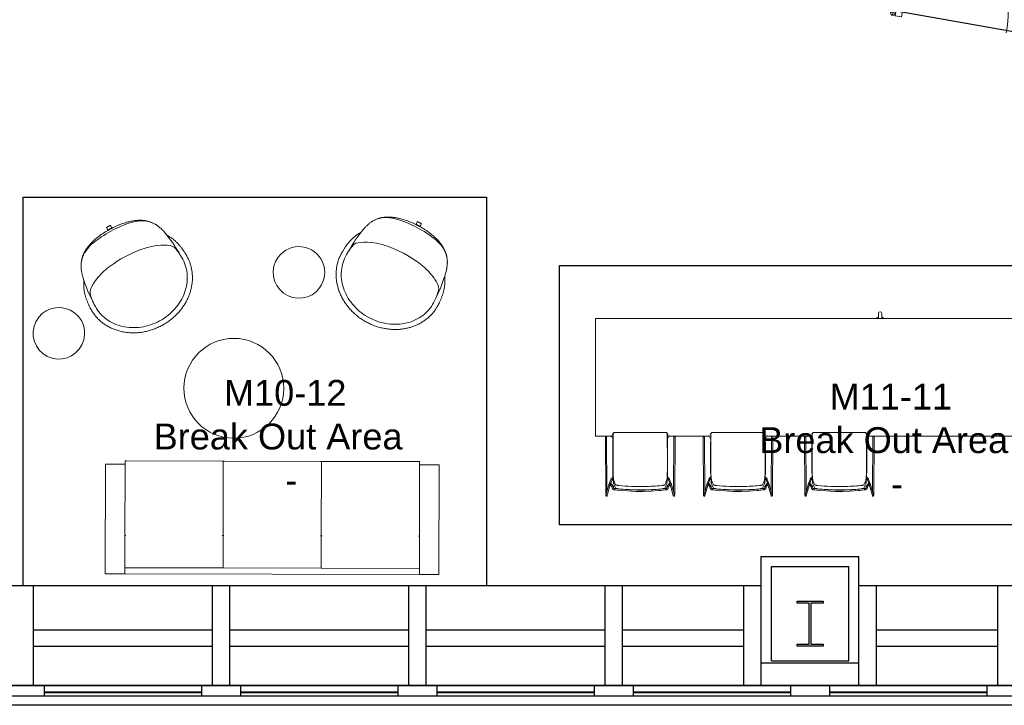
# Model space of a CAD drawing. Header units: inches. Extents: x -1 to 4727, y -3 to 1727.
# Tile 102 of 163: x 3380 to 3681, y -3 to 206. Entities that reach past the tile are written whole.
import ezdxf

# ---------------------------------------------------------------- set-up
doc = ezdxf.new("R2010")
doc.units = ezdxf.units.IN
doc.header["$LTSCALE"] = 42
doc.header["$MEASUREMENT"] = 0
doc.layers.get('0').update_dxf_attribs({"linetype": 'CONTINUOUS'})
for name, color, linetype in [('A-GLAZ', 8, 'CONTINUOUS'), ('A-WALL', 7, 'CONTINUOUS'), ('I-FURN', 8, 'CONTINUOUS'), ('I-FURN-CHAR', 9, 'CONTINUOUS'), ('Room Names & IDs', 7, 'CONTINUOUS'), ('S-COLS', 7, 'CONTINUOUS'), ('triGrossAreaLayer', 7, 'CONTINUOUS'), ('triLabelLayer', 7, 'CONTINUOUS'), ('triMeasuredGrossAreaLayer', 7, 'CONTINUOUS'), ('triSpaceLayer', 7, 'CONTINUOUS')]:
    doc.layers.add(name, color=color, linetype=linetype)
doc.styles.add('PDF Helvetica', font='Helvetica.ttf')
doc.styles.get("Standard").update_dxf_attribs({"font": 'romans.shx'})

# ---------------------------------------------------------------- blocks, each defined once
blk = doc.blocks.new('Door CW - Single - Offset Pivot Hinge - Single Swing - w Rails - Default - Interior CISCO-V10-FURNITURE PLAN - FLOOR 09 - EAST')
at = {"lineweight": 9}
for p, q in [((14.38, -35.92), (14.38, 0)), ((14.38, 0), (16.38, 0)), ((16.38, -35.92), (16.38, 0)), ((17.19, -1.5), (17.19, 0)), ((16.44, -0.75), (17.94, -0.75)), ((14.38, -35.92), (16.38, -35.92))]:
    blk.add_line(p, q, dxfattribs=at)
for centre, radius in [((17.19, -0.75), 0.75), ((13.38, -32.42), 0.625), ((18.88, -32.42), 0.625)]:
    blk.add_circle(centre, radius, dxfattribs=at)
blk.add_arc((17.19, -0.75), 35.19, 180, 268.2697, dxfattribs=at)
blk = doc.blocks.new('Sofa 3 Seat 6 Inch Arm - Stylex - NYC Wrapover - Gensler Design - Default-2903937-FURNITURE PLAN - FLOOR 09 - EAST')
at = {"lineweight": 9}
for p, q in [((15, 0), (15.36, 0)), ((-45, -1), (-51, -1)), ((-51, -1), (-51, -34.5)), ((-45, 0), (-45, -1)), ((-45, 0), (-44.64, 0)), ((-45, -24.12), (-45, -1)), ((-44.64, 0), (-15.36, 0)), ((-15.36, 0), (-15, 0)), ((-15, 0), (-15, -22.75)), ((-15, 0), (-14.64, 0)), ((-15, -22.75), (-15, 0)), ((-14.64, 0), (14.64, 0)), ((14.64, 0), (15, 0)), ((15, -22.75), (15, 0)), ((15, 0), (15, -22.75)), ((15.36, 0), (44.64, 0)), ((44.64, 0), (45, 0)), ((45, -1), (45, 0)), ((51, -1), (45, -1)), ((45, -1), (45, -24.12)), ((51, -34.5), (51, -1)), ((-44.74, -22.75), (-45, -22.75)), ((-15, -22.75), (-15.26, -22.75)), ((-15, -25.12), (-15, -22.75)), ((-14.74, -22.75), (-15, -22.75)), ((-15, -22.75), (-15, -25.12)), ((15, -22.75), (14.74, -22.75)), ((15, -22.75), (15, -25.12)), ((15, -25.12), (15, -22.75)), ((15.26, -22.75), (15, -22.75)), ((45, -22.75), (44.74, -22.75)), ((-45, -25.12), (-45, -24.09)), ((-45, -25.59), (-45, -25.12)), ((-45, -32.38), (-45, -25.59)), ((-15, -25.59), (-15, -25.12)), ((-15, -25.12), (-15, -25.59)), ((-15, -32.38), (-15, -25.59)), ((-15, -25.59), (-15, -32.38)), ((15, -25.12), (15, -25.59)), ((15, -25.59), (15, -25.12)), ((15, -25.59), (15, -32.38)), ((15, -32.38), (15, -25.59)), ((45, -24.09), (45, -25.12)), ((45, -25.12), (45, -25.59)), ((45, -25.59), (45, -32.38)), ((-45, -32.63), (-45, -32.38)), ((-45, -34.5), (-45, -32.62)), ((-45, -34.5), (-45, -32.62)), ((-45, -32.63), (-15, -32.63)), ((-15, -32.63), (-15, -32.38)), ((-15, -32.38), (-15, -32.63)), ((-15, -32.63), (15, -32.63)), ((15, -32.63), (15, -32.38)), ((15, -32.38), (15, -32.63)), ((15, -32.63), (45, -32.63)), ((45, -32.38), (45, -32.63)), ((45, -32.62), (45, -34.5)), ((45, -32.62), (45, -34.5)), ((-51, -34.5), (-45, -34.5)), ((45, -34.5), (-45, -34.5)), ((45, -34.5), (51, -34.5))]:
    blk.add_line(p, q, dxfattribs=at)
blk = doc.blocks.new('FURN_Westelm_PedestalCoffeeTable - FURN_Westelm_PedestalCoffeeTable-1472469-FURNITURE PLAN - FLOOR 09 - EAST')
at = {"lineweight": 9}
for start, end in [(360, 180), (180, 360)]:
    blk.add_arc((0, 0), 15.25, start, end, dxfattribs=at)
blk = doc.blocks.new('Bernhardt_Design-Chair-Lounge-Mitt - 5720-2144713-FURNITURE PLAN - FLOOR 09 - EAST')
at = {"lineweight": 9}
for p, q in [((-0.69, -17.66), (-0.69, -16.65)), ((0.69, -16.8), (-0.69, -16.8)), ((0.69, -17.66), (-0.69, -17.66)), ((0.69, -16.65), (0.69, -17.66))]:
    blk.add_line(p, q, dxfattribs=at)
blk.add_arc((0, 10.14), 26.8, 268.53, 271.47, dxfattribs=at)
for points, knots in [([(-16.75, 2), (-16.75, 2.36), (-16.72, 3.07), (-16.59, 4.13), (-16.37, 5.18), (-16.07, 6.22), (-15.68, 7.22), (-15.29, 8.04), (-14.93, 8.69), (-14.56, 9.31), (-14.03, 10.07), (-13.45, 10.8), (-12.95, 11.36), (-12.43, 11.9), (-11.73, 12.55), (-10.84, 13.26), (-10.04, 13.82), (-9.38, 14.23), (-8.7, 14.61), (-7.82, 15.06), (-6.89, 15.45), (-6.09, 15.74), (-5.44, 15.95), (-4.78, 16.14), (-4.11, 16.3), (-3.44, 16.44), (-2.76, 16.55), (-2.07, 16.64), (-1.38, 16.7), (-0.69, 16.74), (0, 16.75), (0.69, 16.74), (1.38, 16.7), (2.07, 16.64), (2.76, 16.55), (3.44, 16.44), (4.11, 16.3), (4.78, 16.14), (5.44, 15.95), (6.09, 15.74), (6.73, 15.51), (7.36, 15.26), (7.97, 14.98), (8.58, 14.67), (9.16, 14.35), (9.73, 14.01), (10.29, 13.64), (10.83, 13.26), (11.35, 12.86), (11.85, 12.43), (12.33, 11.99), (12.79, 11.53), (13.22, 11.06), (13.63, 10.57), (14.03, 10.07), (14.39, 9.55), (14.74, 9.02), (15.05, 8.48), (15.34, 7.93), (15.61, 7.36), (15.85, 6.79), (16.06, 6.21), (16.3, 5.43), (16.54, 4.43), (16.71, 3.23), (16.75, 2.41), (16.75, 2)], [-1, -1, -1, -1, -0.976974, -0.953947, -0.930921, -0.907895, -0.884868, -0.861842, -0.850329, -0.838816, -0.815789, -0.792763, -0.78125, -0.769737, -0.746711, -0.723684, -0.700658, -0.689145, -0.677632, -0.654605, -0.631579, -0.618421, -0.605263, -0.592105, -0.578947, -0.565789, -0.552632, -0.539474, -0.526316, -0.513158, -0.5, -0.486842, -0.473684, -0.460526, -0.447368, -0.434211, -0.421053, -0.407895, -0.394737, -0.381579, -0.368421, -0.355263, -0.342105, -0.328947, -0.315789, -0.302632, -0.289474, -0.276316, -0.263158, -0.25, -0.236842, -0.223684, -0.210526, -0.197368, -0.184211, -0.171053, -0.157895, -0.144737, -0.131579, -0.118421, -0.105263, -0.092105, -0.078947, -0.052632, -0.026316, 0, 0, 0, 0]), ([(-14.42, -6.78), (-14.63, -6.47), (-14.91, -6.01), (-15.24, -5.38), (-15.47, -4.91), (-15.67, -4.44), (-15.84, -3.96), (-16, -3.48), (-16.14, -3.01), (-16.26, -2.54), (-16.37, -2.07), (-16.45, -1.61), (-16.53, -1.16), (-16.59, -0.72), (-16.64, -0.29), (-16.68, 0.13), (-16.71, 0.54), (-16.73, 0.93), (-16.75, 1.42), (-16.75, 1.78), (-16.75, 2)], [-1, -1, -1, -1, -0.9, -0.85, -0.8, -0.75, -0.7, -0.65, -0.6, -0.55, -0.5, -0.45, -0.4, -0.35, -0.3, -0.25, -0.2, -0.15, -0.1, 0, 0, 0, 0]), ([(-15.18, 2), (-15.17, 0), (-14.73, -2.77), (-13.82, -3.76), (-7.6, -7.1), (0, -7.1)], [0, 0, 0, 0, 0.1710407, 0.4825883, 0.9272258, 0.9272258, 0.9272258, 0.9272258]), ([(15.18, 2), (15.17, 0), (14.73, -2.77), (13.82, -3.76), (7.6, -7.1), (0, -7.1)], [0, 0, 0, 0, 0.1710407, 0.4825883, 0.9272258, 0.9272258, 0.9272258, 0.9272258]), ([(16.75, 2), (16.75, 1.78), (16.75, 1.42), (16.73, 0.93), (16.71, 0.54), (16.68, 0.13), (16.64, -0.29), (16.59, -0.72), (16.53, -1.16), (16.45, -1.61), (16.37, -2.07), (16.26, -2.54), (16.14, -3.01), (16, -3.48), (15.84, -3.96), (15.67, -4.44), (15.47, -4.91), (15.24, -5.38), (14.91, -6.01), (14.63, -6.47), (14.42, -6.78)], [-1, -1, -1, -1, -0.9, -0.85, -0.8, -0.75, -0.7, -0.65, -0.6, -0.55, -0.5, -0.45, -0.4, -0.35, -0.3, -0.25, -0.2, -0.15, -0.1, 0, 0, 0, 0]), ([(0, -16.66), (-0.74, -16.66), (-1.78, -16.63), (-3.02, -16.52), (-3.89, -16.41), (-4.7, -16.27), (-5.46, -16.12), (-6.16, -15.95), (-6.82, -15.76), (-7.42, -15.55), (-8.18, -15.27), (-9.03, -14.89), (-9.92, -14.42), (-10.67, -13.92), (-11.31, -13.38), (-11.88, -12.81), (-12.31, -12.27), (-12.64, -11.8), (-12.85, -11.49), (-13, -11.22), (-13.12, -11.01), (-13.24, -10.79), (-13.35, -10.56), (-13.46, -10.32), (-13.6, -9.99), (-13.73, -9.63), (-13.86, -9.25), (-13.98, -8.84), (-14.13, -8.3), (-14.29, -7.58), (-14.38, -7.05), (-14.42, -6.78)], [-1, -1, -1, -1, -0.933824, -0.900735, -0.867647, -0.834559, -0.801471, -0.768382, -0.735294, -0.702206, -0.669118, -0.602941, -0.536765, -0.470588, -0.411765, -0.352941, -0.294118, -0.264706, -0.235294, -0.220588, -0.205882, -0.191176, -0.176471, -0.161765, -0.147059, -0.117647, -0.102941, -0.088235, -0.058824, -0.029412, 0, 0, 0, 0]), ([(14.42, -6.78), (14.36, -7.19), (14.25, -7.77), (14.09, -8.47), (13.95, -8.95), (13.81, -9.39), (13.67, -9.82), (13.51, -10.2), (13.33, -10.61), (13.16, -10.94), (13, -11.22), (12.85, -11.49), (12.64, -11.8), (12.39, -12.15), (12.14, -12.49), (11.78, -12.91), (11.31, -13.38), (10.69, -13.9), (10, -14.36), (9.23, -14.79), (8.36, -15.19), (7.37, -15.58), (6.25, -15.93), (4.98, -16.23), (3.53, -16.47), (1.89, -16.62), (0.65, -16.66), (0, -16.66)], [-1, -1, -1, -1, -0.955882, -0.933824, -0.911765, -0.889706, -0.867647, -0.845588, -0.823529, -0.794118, -0.779412, -0.764706, -0.735294, -0.705882, -0.676471, -0.647059, -0.588235, -0.529412, -0.470588, -0.411765, -0.352941, -0.294118, -0.235294, -0.176471, -0.117647, -0.058824, 0, 0, 0, 0]), ([(0, -16.02), (-2.08, -16.02), (-7.67, -15.63), (-11.27, -13.76), (-12.61, -11.82)], [0, 0, 0, 0, 0.3261237, 0.6598167, 0.6598167, 0.6598167, 0.6598167]), ([(0, -16.02), (2.08, -16.02), (7.67, -15.63), (11.27, -13.76), (12.61, -11.82)], [0, 0, 0, 0, 0.3261237, 0.6598167, 0.6598167, 0.6598167, 0.6598167])]:
    blk.add_open_spline(points, degree=3, knots=knots, dxfattribs=at)
for points in [[(-15.18, 2), (-15.18, 2.85), (-14.99, 4.55), (-14.14, 7), (-12.76, 9.29), (-10.88, 11.31), (-8.56, 12.98), (-5.91, 14.23), (-3.02, 15), (0, 15.26), (3.02, 15), (5.91, 14.23), (8.56, 12.98), (10.88, 11.31), (12.76, 9.29), (14.14, 7), (14.99, 4.55), (15.18, 2.85), (15.18, 2)], [(-14.42, -6.78), (-14.96, -4.01), (-15.11, -1.58), (-15.11, 0)], [(14.42, -6.78), (14.96, -4.01), (15.11, -1.58), (15.11, 0)]]:
    blk.add_open_spline(points, degree=3, dxfattribs=at)
blk = doc.blocks.new('Knoll_Studio_Platner_Tables_Side - Table-1450439-FURNITURE PLAN - FLOOR 09 - EAST')
at = {"lineweight": 9}
for start, end in [(90, 270), (270, 90)]:
    blk.add_arc((0, 0), 7.88, start, end, dxfattribs=at)
blk = doc.blocks.new('CISCO Breakout Counter - CISCO Breakout Counter-6653825-FURNITURE PLAN - FLOOR 09 - EAST')
at = {"lineweight": 9}
for p, q in [((-3.26, 24), (-3.26, 24.25)), ((-3.26, 24.25), (-2.76, 24.25)), ((-2.76, 24.25), (-2.76, 25.5)), ((-1.76, 25.5), (-1.76, 24.25)), ((-1.76, 24.25), (-1.26, 24.25)), ((-1.26, 24.25), (-1.26, 24)), ((66.74, 24), (-89.26, 24)), ((-89.26, 24), (-89.26, -12)), ((66.74, -12), (66.74, 24)), ((-89.26, -12), (-84.27, -12)), ((-66.87, -12), (-54.38, -12)), ((-36.98, -12), (-23.38, -12)), ((-6.01, -12), (66.74, -12))]:
    blk.add_line(p, q, dxfattribs=at)
blk.add_arc((-2.26, 25.5), 0.5, 0, 180, dxfattribs=at)
blk = doc.blocks.new('Hightower_Alo_Counter_Stool - Hightower_Alo_Counter_Stool-V308-FURNITURE PLAN - FLOOR 09 - EAST')
at = {"lineweight": 9}
for p, q in [((-10.13, 9.08), (-10.14, 9.09)), ((10.14, 9.09), (10.13, 9.08)), ((-10.55, 8.36), (-10.64, -8.94)), ((-10.46, 8.92), (-9.44, 5.31)), ((-10.26, -8.94), (-10.17, 7.92)), ((-9.14, 5.63), (-10.09, 9.02)), ((-8.54, 6.31), (-9.34, 5.42)), ((-9.06, 5.17), (-8.26, 6.06)), ((-8.57, 6.27), (-8.57, 6.26)), ((-8.52, 6.77), (-8.56, 6.4)), ((-8.56, 6.4), (-8.56, 6.37)), ((-8.23, 6.11), (-8.22, 6.12)), ((-8.19, 6.33), (-8.18, 6.37)), ((-8.18, 6.37), (-8.15, 6.73)), ((-7.76, 7.25), (-7.87, 7.24)), ((-7.83, 6.87), (-7.72, 6.88)), ((-6.28, 7.4), (-7.71, 7.25)), ((-7.67, 6.88), (-7.71, 7.25)), ((-7.65, 7.26), (-7.69, 7.26)), ((-7.69, 6.88), (-7.65, 6.88)), ((-7.67, 6.88), (-6.24, 7.03)), ((-7.65, 7.21), (-7.65, 7.17)), ((-7.65, 7.17), (-7.65, 7.13)), ((-7.65, 6.99), (-7.65, 6.91)), ((6.24, 7.03), (7.67, 6.88)), ((7.71, 7.25), (6.28, 7.4)), ((7.69, 7.26), (7.65, 7.26)), ((7.65, 7.17), (7.65, 7.21)), ((7.65, 7.13), (7.65, 7.17)), ((7.65, 6.91), (7.65, 6.99)), ((7.65, 6.88), (7.69, 6.88)), ((7.71, 7.25), (7.67, 6.88)), ((7.72, 6.88), (7.83, 6.87)), ((7.87, 7.24), (7.76, 7.25)), ((8.15, 6.73), (8.18, 6.37)), ((8.18, 6.37), (8.19, 6.33)), ((8.22, 6.12), (8.23, 6.11)), ((8.26, 6.06), (9.06, 5.17)), ((8.56, 6.4), (8.52, 6.77)), ((9.34, 5.42), (8.54, 6.31)), ((8.56, 6.37), (8.56, 6.4)), ((8.57, 6.26), (8.57, 6.27)), ((10.09, 9.02), (9.14, 5.63)), ((9.44, 5.31), (10.46, 8.92)), ((10.17, 7.92), (10.26, -8.94)), ((10.64, -8.94), (10.55, 8.36)), ((-9.42, 5.27), (-9.39, 5.2)), ((-9.36, 5.15), (-8.94, 4.04)), ((-9.34, 5.42), (-9.35, 5.41)), ((-9.21, 5.1), (-9.31, 5.12)), ((-9.06, 5.16), (-9.06, 5.18)), ((-8.62, 4.16), (-9.02, 5.23)), ((9.01, 5.22), (8.62, 4.16)), ((8.94, 4.04), (9.36, 5.15)), ((9.06, 5.18), (9.06, 5.16)), ((9.21, 5.1), (9.31, 5.12)), ((9.35, 5.41), (9.34, 5.42)), ((9.39, 5.2), (9.42, 5.27)), ((-10.64, -8.94), (-10.64, -9.12)), ((-10.36, -8.94), (-10.26, -8.94)), ((-10.26, -9.12), (-10.26, -8.94)), ((-8.58, -8.77), (-8.87, -9.36)), ((-8.53, -9.52), (-8.24, -8.93)), ((-8.35, -9.76), (-8.35, -8.99)), ((8.24, -8.93), (8.53, -9.52)), ((8.35, -8.99), (8.35, -9.76)), ((8.87, -9.36), (8.58, -8.77)), ((10.26, -8.94), (10.26, -9.12)), ((10.26, -8.94), (10.36, -8.94)), ((10.5, -8.94), (10.51, -8.94)), ((10.64, -9.12), (10.64, -8.94)), ((-7.85, -10.26), (-7.77, -10.26)), ((7.77, -10.26), (7.85, -10.26))]:
    blk.add_line(p, q, dxfattribs=at)
at = {"lineweight": 9, "flags": 128}
for points in [[(-10.29, 9.17), (-10.36, 9.16), (-10.41, 9.13), (-10.44, 9.1), (-10.46, 9.08), (-10.47, 9.06), (-10.48, 9.04), (-10.48, 9.02), (-10.49, 9.01), (-10.49, 8.99), (-10.5, 8.98), (-10.5, 8.97), (-10.5, 8.95), (-10.51, 8.94), (-10.51, 8.92), (-10.51, 8.9), (-10.52, 8.89), (-10.52, 8.87), (-10.52, 8.85), (-10.52, 8.83), (-10.52, 8.81), (-10.53, 8.79), (-10.53, 8.77), (-10.53, 8.75), (-10.53, 8.73), (-10.53, 8.71), (-10.54, 8.69), (-10.54, 8.66), (-10.54, 8.64), (-10.54, 8.62), (-10.54, 8.59), (-10.54, 8.57), (-10.54, 8.54), (-10.54, 8.52), (-10.54, 8.49), (-10.54, 8.47), (-10.55, 8.44), (-10.55, 8.42), (-10.55, 8.39), (-10.55, 8.37), (-10.55, 8.36)], [(-10.29, 9.17), (-10.22, 9.16), (-10.17, 9.13), (-10.14, 9.1), (-10.14, 9.09)], [(10.29, 9.17), (10.22, 9.16), (10.17, 9.13), (10.14, 9.1), (10.14, 9.09)], [(10.29, 9.17), (10.36, 9.16), (10.41, 9.13), (10.44, 9.1), (10.46, 9.08), (10.47, 9.06), (10.48, 9.04), (10.48, 9.02), (10.49, 9.01), (10.49, 8.99), (10.5, 8.98), (10.5, 8.97), (10.5, 8.95), (10.51, 8.94), (10.51, 8.92), (10.51, 8.9), (10.52, 8.89), (10.52, 8.87), (10.52, 8.85), (10.52, 8.83), (10.52, 8.81), (10.53, 8.79), (10.53, 8.77), (10.53, 8.75), (10.53, 8.73), (10.53, 8.71), (10.54, 8.69), (10.54, 8.66), (10.54, 8.64), (10.54, 8.62), (10.54, 8.59), (10.54, 8.57), (10.54, 8.54), (10.54, 8.52), (10.54, 8.49), (10.54, 8.47), (10.55, 8.44), (10.55, 8.42), (10.55, 8.39), (10.55, 8.37), (10.55, 8.36)], [(-8.57, 6.25), (-8.57, 6.26), (-8.57, 6.26), (-8.57, 6.27), (-8.57, 6.28), (-8.57, 6.29), (-8.57, 6.31), (-8.56, 6.32), (-8.56, 6.34), (-8.56, 6.36), (-8.56, 6.37)], [(-8.52, 6.77), (-8.52, 6.79), (-8.51, 6.82), (-8.5, 6.84), (-8.49, 6.87), (-8.48, 6.89), (-8.47, 6.92), (-8.46, 6.94), (-8.45, 6.96), (-8.43, 6.98), (-8.41, 7), (-8.4, 7.02), (-8.38, 7.03), (-8.36, 7.05), (-8.34, 7.07), (-8.32, 7.08), (-8.3, 7.1), (-8.28, 7.11), (-8.26, 7.12), (-8.23, 7.14), (-8.21, 7.15), (-8.19, 7.16), (-8.16, 7.17), (-8.14, 7.18), (-8.11, 7.19), (-8.09, 7.2), (-8.06, 7.2), (-8.04, 7.21), (-8.01, 7.22), (-7.98, 7.22), (-7.96, 7.23), (-7.93, 7.23), (-7.9, 7.24), (-7.88, 7.24), (-7.87, 7.24)], [(-8.22, 6.12), (-8.22, 6.14), (-8.21, 6.16), (-8.21, 6.17), (-8.2, 6.19), (-8.2, 6.21), (-8.2, 6.23), (-8.2, 6.24), (-8.19, 6.26), (-8.19, 6.28), (-8.19, 6.31), (-8.19, 6.33), (-8.19, 6.33)], [(-8.15, 6.73), (-8.15, 6.73), (-8.15, 6.73), (-8.15, 6.73), (-8.15, 6.73), (-8.14, 6.74), (-8.14, 6.74), (-8.14, 6.74), (-8.14, 6.75), (-8.13, 6.75), (-8.13, 6.75), (-8.12, 6.76), (-8.12, 6.77), (-8.11, 6.77), (-8.1, 6.78), (-8.09, 6.78), (-8.08, 6.79), (-8.07, 6.8), (-8.06, 6.8), (-8.05, 6.81), (-8.04, 6.81), (-8.02, 6.82), (-8.01, 6.83), (-8, 6.83), (-7.98, 6.84), (-7.96, 6.84), (-7.95, 6.85), (-7.93, 6.85), (-7.91, 6.85), (-7.9, 6.86), (-7.88, 6.86), (-7.86, 6.86), (-7.84, 6.87), (-7.83, 6.87)], [(-7.76, 7.25), (-7.74, 7.25), (-7.73, 7.25), (-7.71, 7.26), (-7.7, 7.26), (-7.69, 7.26)], [(-7.72, 6.88), (-7.71, 6.88), (-7.7, 6.88), (-7.7, 6.88), (-7.69, 6.88), (-7.69, 6.88)], [(6.28, 7.4), (3.88, 7.6), (1.48, 7.71), (-0.93, 7.72), (-3.33, 7.64), (-5.74, 7.46), (-6.28, 7.4)], [(-6.24, 7.03), (-3.86, 7.23), (-1.47, 7.34), (0.92, 7.35), (3.31, 7.26), (5.7, 7.08), (6.24, 7.03)], [(7.76, 7.25), (7.74, 7.25), (7.73, 7.25), (7.71, 7.26), (7.7, 7.26), (7.69, 7.26)], [(7.72, 6.88), (7.71, 6.88), (7.7, 6.88), (7.7, 6.88), (7.69, 6.88), (7.69, 6.88)], [(8.15, 6.73), (8.15, 6.73), (8.15, 6.73), (8.15, 6.73), (8.15, 6.73), (8.14, 6.74), (8.14, 6.74), (8.14, 6.74), (8.14, 6.75), (8.13, 6.75), (8.13, 6.75), (8.12, 6.76), (8.12, 6.77), (8.11, 6.77), (8.1, 6.78), (8.09, 6.78), (8.08, 6.79), (8.07, 6.8), (8.06, 6.8), (8.05, 6.81), (8.04, 6.81), (8.02, 6.82), (8.01, 6.83), (8, 6.83), (7.98, 6.84), (7.96, 6.84), (7.95, 6.85), (7.93, 6.85), (7.91, 6.85), (7.9, 6.86), (7.88, 6.86), (7.86, 6.86), (7.84, 6.87), (7.83, 6.87)], [(8.52, 6.77), (8.52, 6.79), (8.51, 6.82), (8.5, 6.84), (8.49, 6.87), (8.48, 6.89), (8.47, 6.92), (8.46, 6.94), (8.45, 6.96), (8.43, 6.98), (8.41, 7), (8.4, 7.02), (8.38, 7.03), (8.36, 7.05), (8.34, 7.07), (8.32, 7.08), (8.3, 7.1), (8.28, 7.11), (8.26, 7.12), (8.23, 7.14), (8.21, 7.15), (8.19, 7.16), (8.16, 7.17), (8.14, 7.18), (8.11, 7.19), (8.09, 7.2), (8.06, 7.2), (8.04, 7.21), (8.01, 7.22), (7.98, 7.22), (7.96, 7.23), (7.93, 7.23), (7.9, 7.24), (7.88, 7.24), (7.87, 7.24)], [(8.22, 6.12), (8.22, 6.14), (8.21, 6.16), (8.21, 6.17), (8.2, 6.19), (8.2, 6.21), (8.2, 6.23), (8.2, 6.24), (8.19, 6.26), (8.19, 6.28), (8.19, 6.31), (8.19, 6.33), (8.19, 6.33)], [(8.57, 6.25), (8.57, 6.26), (8.57, 6.26), (8.57, 6.27), (8.57, 6.28), (8.57, 6.29), (8.57, 6.31), (8.56, 6.32), (8.56, 6.34), (8.56, 6.36), (8.56, 6.37)], [(-9.35, 5.15), (-9.36, 5.16), (-9.38, 5.2), (-9.39, 5.2)], [(-9.21, 5.1), (-9.12, 5.12), (-9.07, 5.16), (-9.06, 5.16)], [(-8.94, 4.04), (-8.93, 4), (-8.91, 3.96), (-8.89, 3.92), (-8.87, 3.87), (-8.84, 3.83), (-8.82, 3.8), (-8.79, 3.76), (-8.76, 3.72), (-8.73, 3.68), (-8.7, 3.65), (-8.67, 3.62), (-8.63, 3.58), (-8.6, 3.55), (-8.56, 3.52), (-8.52, 3.5), (-8.48, 3.47), (-8.44, 3.44), (-8.4, 3.42), (-8.36, 3.4), (-8.32, 3.38)], [(-8.29, 3.75), (-8.32, 3.77), (-8.34, 3.79), (-8.37, 3.81), (-8.4, 3.83), (-8.42, 3.86), (-8.44, 3.88), (-8.47, 3.9), (-8.49, 3.93), (-8.51, 3.95), (-8.53, 3.98), (-8.55, 4.01), (-8.56, 4.04), (-8.58, 4.07), (-8.59, 4.1), (-8.61, 4.13), (-8.62, 4.16), (-8.62, 4.16)], [(8.62, 4.16), (8.61, 4.13), (8.6, 4.1), (8.58, 4.07), (8.57, 4.04), (8.55, 4.02), (8.53, 3.99), (8.51, 3.96), (8.49, 3.93), (8.47, 3.91), (8.45, 3.88), (8.43, 3.86), (8.4, 3.84), (8.38, 3.82), (8.35, 3.8), (8.32, 3.78), (8.3, 3.76)], [(8.31, 3.38), (8.35, 3.4), (8.39, 3.42), (8.43, 3.44), (8.47, 3.46), (8.51, 3.49), (8.55, 3.52), (8.59, 3.55), (8.62, 3.58), (8.66, 3.61), (8.69, 3.64), (8.72, 3.68), (8.75, 3.71), (8.78, 3.75), (8.81, 3.79), (8.84, 3.83), (8.86, 3.87), (8.88, 3.91), (8.9, 3.95), (8.92, 3.99), (8.94, 4.03), (8.94, 4.04)], [(9.21, 5.1), (9.12, 5.12), (9.07, 5.16), (9.06, 5.16)], [(9.35, 5.15), (9.36, 5.16), (9.38, 5.2), (9.39, 5.2)], [(-8.36, -6.61), (-8.36, -4.24), (-8.37, -1.87), (-8.37, 0.49)], [(-8.3, 0.54), (-8.3, -1.84), (-8.29, -4.22), (-8.28, -6.61)], [(8.28, -6.61), (8.29, -4.22), (8.3, -1.84), (8.3, 0.54)], [(8.37, 0.49), (8.37, -1.87), (8.36, -4.24), (8.36, -6.61)], [(-8.58, -8.77), (-8.54, -8.72), (-8.51, -8.7), (-8.49, -8.68), (-8.47, -8.67), (-8.46, -8.67), (-8.45, -8.66), (-8.44, -8.66), (-8.43, -8.66), (-8.42, -8.66), (-8.41, -8.65), (-8.4, -8.65), (-8.39, -8.65), (-8.38, -8.65), (-8.37, -8.65), (-8.35, -8.65), (-8.34, -8.64), (-8.33, -8.64), (-8.32, -8.64), (-8.31, -8.64), (-8.3, -8.64)], [(-8.35, -8.65), (-8.35, -8.18), (-8.36, -6.61)], [(-8.34, -9.02), (-8.34, -9.02), (-8.34, -9.02), (-8.33, -9.02), (-8.33, -9.02), (-8.32, -9.02), (-8.32, -9.02), (-8.31, -9.02), (-8.3, -9.02), (-8.3, -9.02)], [(-8.28, -6.61), (-8.28, -8.18), (-8.28, -9.76)], [(8.28, -9.76), (8.28, -8.18), (8.28, -6.61)], [(8.58, -8.77), (8.54, -8.72), (8.51, -8.7), (8.49, -8.68), (8.47, -8.67), (8.46, -8.67), (8.45, -8.66), (8.44, -8.66), (8.43, -8.66), (8.42, -8.66), (8.41, -8.65), (8.4, -8.65), (8.39, -8.65), (8.38, -8.65), (8.37, -8.65), (8.35, -8.65), (8.34, -8.64), (8.33, -8.64), (8.32, -8.64), (8.31, -8.64), (8.3, -8.64)], [(8.34, -9.02), (8.34, -9.02), (8.34, -9.02), (8.33, -9.02), (8.33, -9.02), (8.32, -9.02), (8.32, -9.02), (8.31, -9.02), (8.3, -9.02), (8.3, -9.02)], [(8.36, -6.61), (8.35, -8.18), (8.35, -8.65)]]:
    blk.add_lwpolyline(points, dxfattribs=at)
at = {"lineweight": 9}
for centre, major_axis, ratio, start_param, end_param in [((-10.27, 8.97), (0.147, 0.116), 0.986456, 1.936647, 2.722045), ((-10.27, 8.97), (0.18, 0.051), 0.988411, 2.084232, 2.86963), ((-10.27, 8.97), (0.147, 0.116), 0.986456, 1.413048, 1.674847), ((-10.27, 8.97), (0.18, 0.051), 0.988411, 6.273022, 8.105618), ((-10.27, 8.97), (0.147, 0.116), 0.986456, 0, 0.104051), ((10.27, 8.97), (-0.18, 0.051), 0.988411, 4.984351, 6.293348), ((10.27, 8.97), (-0.147, 0.116), 0.986456, 6.179134, 6.283185), ((10.27, 8.97), (-0.18, 0.051), 0.988411, 4.198953, 4.722552), ((10.27, 8.97), (-0.147, 0.116), 0.986456, 4.608338, 4.870137), ((10.27, 8.97), (-0.147, 0.116), 0.986456, 3.56114, 4.346539), ((10.27, 8.97), (-0.18, 0.051), 0.988411, 3.413555, 3.937154), ((-10.27, 8.97), (0.18, 0.051), 0.988411, 2.86963, 3.13143), ((-8.4, 6.18), (-0.139, 0.125), 0.993857, 0, 0.729613), ((-8.4, 6.18), (-0.139, 0.125), 0.993857, 0.729613, 3.141593), ((-8.4, 6.18), (-0.173, 0.073), 0.988515, 5.902318, 6.425916), ((-8.37, 6.38), (-0.187, 0.017), 0.830705, 6.128433, 7.43743), ((-8.37, 6.38), (-0.187, 0.019), 0.830378, 6.104445, 6.366245), ((-8.37, 6.38), (-0.187, 0.019), 0.830378, 0.083059, 3.224652), ((-8.37, 6.38), (-0.187, 0.017), 0.830705, 2.201442, 3.510439), ((-8.4, 6.18), (-0.139, 0.125), 0.993857, 3.347607, 3.871206), ((-8.4, 6.18), (-0.139, 0.125), 0.993857, 3.871206, 4.133005), ((-8.4, 6.18), (-0.173, 0.073), 0.988515, 3.284324, 3.807922), ((-8.37, 6.38), (-0.187, 0.019), 0.830378, 3.224652, 3.486451), ((8.37, 6.38), (0.187, 0.017), 0.830705, 2.772747, 4.081743), ((8.37, 6.38), (0.187, 0.019), 0.830378, 2.796734, 3.058533), ((8.37, 6.38), (0.187, 0.019), 0.830378, 3.058533, 6.200126), ((8.4, 6.18), (0.139, 0.125), 0.993857, 2.15018, 2.411979), ((8.4, 6.18), (0.173, 0.073), 0.988515, 2.475263, 2.998862), ((8.4, 6.18), (0.139, 0.125), 0.993857, 2.411979, 5.553572), ((8.37, 6.38), (0.187, 0.017), 0.830705, 5.128941, 6.437938), ((8.4, 6.18), (0.139, 0.125), 0.993857, 5.553572, 6.283185), ((8.37, 6.38), (0.187, 0.019), 0.830378, 6.200126, 6.461925), ((10.27, 8.97), (-0.18, 0.051), 0.988411, 3.151756, 3.413555), ((-9.26, 5.36), (0.18, 0.051), 0.988411, 1.298834, 2.86963), ((-9.26, 5.36), (0.165, 0.089), 0.989077, 2.64306, 3.424957), ((-9.26, 5.36), (0.18, 0.051), 0.988411, 2.86963, 3.13143), ((-9.26, 5.36), (0.18, 0.051), 0.988411, 3.141593, 3.655029), ((-9.2, 5.3), (-0.139, 0.125), 0.993857, 6.227401, 7.012799), ((-9.2, 5.3), (-0.139, 0.125), 0.993857, 0.729613, 3.085808), ((-9.2, 5.3), (-0.142, 0.122), 0.994097, 6.210303, 6.472102), ((-9.2, 5.3), (-0.142, 0.122), 0.994097, 2.806911, 2.957162), ((9.2, 5.3), (0.139, 0.125), 0.993857, 3.197377, 3.720976), ((9.2, 5.3), (0.142, 0.122), 0.994097, 3.326023, 3.476275), ((9.2, 5.3), (0.139, 0.125), 0.993857, 3.982776, 5.553572), ((9.26, 5.36), (-0.18, 0.051), 0.988411, 3.413555, 4.984351), ((9.2, 5.3), (0.142, 0.122), 0.994097, 6.094269, 6.356068), ((9.2, 5.3), (0.139, 0.125), 0.993857, 5.553572, 6.33897), ((9.26, 5.36), (-0.165, 0.089), 0.989077, 2.858228, 3.640126), ((9.26, 5.36), (-0.18, 0.051), 0.988411, 2.628157, 3.141593), ((9.26, 5.36), (-0.18, 0.051), 0.988411, 3.151756, 3.413555), ((-10.45, -8.94), (-0.187, 0.001), 0.000559, 6.179689, 6.283185), ((-10.45, -8.94), (-0.187, 0.001), 0.000559, 5.132491, 5.65609), ((-10.45, -8.94), (-0.187, 0.001), 0.000559, 4.085294, 4.347093), ((-10.45, -8.94), (-0.187, 0.001), 0.000559, 3.038096, 3.299896), ((10.45, -8.94), (0.187, 0.001), 0.000559, 2.98329, 3.245089), ((10.45, -8.94), (0.187, 0.001), 0.000559, 1.936092, 2.197892), ((10.45, -8.94), (0.187, 0.001), 0.000559, 0.627095, 1.412493), ((10.45, -8.94), (0.187, 0.001), 0.000559, 0, 0.103497)]:
    blk.add_ellipse(centre, major_axis=major_axis, ratio=ratio, start_param=start_param, end_param=end_param, dxfattribs=at)
for points in [[(-8.09, 5.42), (-8.02, 5.56), (-7.9, 5.85), (-7.71, 6.28), (-7.59, 6.57), (-7.53, 6.71)], [(-7.53, 6.71), (-7.52, 6.72), (-7.49, 6.75), (-7.38, 6.8), (-7.23, 6.84), (-7.03, 6.89), (-6.8, 6.92), (-6.64, 6.94), (-6.56, 6.95)], [(6.56, 6.95), (6.64, 6.94), (6.8, 6.92), (7.03, 6.89), (7.23, 6.84), (7.38, 6.8), (7.49, 6.75), (7.52, 6.72), (7.53, 6.71)], [(7.53, 6.71), (7.59, 6.57), (7.71, 6.28), (7.9, 5.85), (8.02, 5.56), (8.09, 5.42)], [(-9.34, 5.15), (-9.34, 5.15), (-9.34, 5.16), (-9.35, 5.16), (-9.35, 5.16), (-9.36, 5.17), (-9.36, 5.17)], [(-9.29, 5.12), (-9.3, 5.12), (-9.31, 5.13), (-9.32, 5.13), (-9.32, 5.13)], [(-9.22, 5.1), (-9.23, 5.1), (-9.26, 5.11), (-9.28, 5.11), (-9.29, 5.12)], [(-9.18, 5.1), (-9.19, 5.1), (-9.21, 5.1), (-9.22, 5.1)], [(-8.07, 4.42), (-8.09, 4.39), (-8.12, 4.27), (-8.17, 3.98), (-8.21, 3.58), (-8.24, 3.09), (-8.27, 2.52), (-8.29, 1.89), (-8.3, 1.22), (-8.3, 0.77), (-8.3, 0.54)], [(-7.53, 5.69), (-7.59, 5.55), (-7.71, 5.27), (-7.89, 4.85), (-8.01, 4.57), (-8.07, 4.42)], [(-6.56, 5.93), (-6.64, 5.92), (-6.8, 5.91), (-7.03, 5.87), (-7.23, 5.83), (-7.38, 5.78), (-7.49, 5.74), (-7.52, 5.71), (-7.53, 5.69)], [(7.53, 5.69), (7.52, 5.71), (7.49, 5.74), (7.38, 5.78), (7.23, 5.83), (7.03, 5.87), (6.8, 5.91), (6.64, 5.92), (6.56, 5.93)], [(8.07, 4.42), (8.01, 4.57), (7.89, 4.85), (7.71, 5.27), (7.59, 5.55), (7.53, 5.69)], [(8.3, 0.54), (8.3, 0.77), (8.3, 1.22), (8.29, 1.89), (8.27, 2.52), (8.24, 3.09), (8.21, 3.58), (8.17, 3.98), (8.12, 4.27), (8.09, 4.39), (8.07, 4.42)], [(9.22, 5.1), (9.21, 5.1), (9.19, 5.1), (9.18, 5.1)], [(9.26, 5.11), (9.25, 5.1), (9.23, 5.1), (9.22, 5.1)], [(9.32, 5.13), (9.32, 5.13), (9.31, 5.13), (9.3, 5.12), (9.29, 5.12)], [(9.36, 5.17), (9.36, 5.17), (9.35, 5.16), (9.35, 5.16), (9.34, 5.16), (9.34, 5.15), (9.34, 5.15)], [(-7.77, -10.26), (-7.8, -10.26), (-7.82, -10.26), (-7.85, -10.26)], [(-7.77, -10.26), (-6.91, -10.26), (-5.18, -10.26), (-2.59, -10.26), (-0.86, -10.26), (0, -10.26)], [(0, -10.26), (0.86, -10.26), (2.59, -10.26), (5.18, -10.26), (6.91, -10.26), (7.77, -10.26)], [(7.85, -10.26), (7.82, -10.26), (7.8, -10.26), (7.77, -10.26)]]:
    blk.add_open_spline(points, degree=3, dxfattribs=at)
for points, knots in [([(-6.56, 6.95), (-5.25, 7.07), (-2.63, 7.23), (1.75, 7.27), (4.81, 7.11), (6.56, 6.95)], [-1, -1, -1, -1, -0.7, -0.4, 0, 0, 0, 0]), ([(6.56, 5.93), (5.25, 6.05), (2.63, 6.22), (-1.75, 6.26), (-4.81, 6.09), (-6.56, 5.93)], [-1, -1, -1, -1, -0.7, -0.4, 0, 0, 0, 0]), ([(-8.37, 0.49), (-8.37, 0.82), (-8.37, 1.3), (-8.36, 1.93), (-8.35, 2.54), (-8.32, 3.26), (-8.28, 3.97), (-8.24, 4.53), (-8.19, 4.94), (-8.14, 5.25), (-8.1, 5.37), (-8.09, 5.42)], [-1, -1, -1, -1, -0.861111, -0.791667, -0.722222, -0.583333, -0.444444, -0.333333, -0.222222, -0.111111, 0, 0, 0, 0]), ([(8.09, 5.42), (8.11, 5.36), (8.14, 5.24), (8.18, 4.98), (8.22, 4.66), (8.27, 4.16), (8.31, 3.47), (8.34, 2.74), (8.36, 2.02), (8.37, 1.27), (8.37, 0.75), (8.37, 0.49)], [-1, -1, -1, -1, -0.861111, -0.791667, -0.722222, -0.583333, -0.444444, -0.333333, -0.222222, -0.111111, 0, 0, 0, 0]), ([(-7.85, -10.26), (-7.92, -10.26), (-8.03, -10.24), (-8.16, -10.16), (-8.25, -10.06), (-8.33, -9.93), (-8.35, -9.82), (-8.35, -9.76)], [0, 0, 0, 0, 0.285714, 0.428571, 0.571429, 0.785714, 1, 1, 1, 1]), ([(-8.28, -9.76), (-8.28, -9.84), (-8.25, -9.95), (-8.17, -10.08), (-8.08, -10.17), (-7.94, -10.24), (-7.83, -10.26), (-7.77, -10.26)], [0, 0, 0, 0, 0.285714, 0.428571, 0.571429, 0.785714, 1, 1, 1, 1]), ([(7.77, -10.26), (7.85, -10.26), (7.96, -10.24), (8.09, -10.16), (8.18, -10.06), (8.26, -9.93), (8.28, -9.82), (8.28, -9.76)], [0, 0, 0, 0, 0.285714, 0.428571, 0.571429, 0.785714, 1, 1, 1, 1]), ([(8.35, -9.76), (8.35, -9.84), (8.32, -9.95), (8.24, -10.08), (8.15, -10.17), (8.01, -10.24), (7.9, -10.26), (7.85, -10.26)], [0, 0, 0, 0, 0.285714, 0.428571, 0.571429, 0.785714, 1, 1, 1, 1])]:
    blk.add_open_spline(points, degree=3, knots=knots, dxfattribs=at)
blk = doc.blocks.new('EXT WALL')
at = {"layer": 'A-GLAZ'}
for p, q in [((2283.63, -416.94), (5175.63, -416.94)), ((3855.63, -416.94), (3843.63, -416.94)), ((3855.63, -420), (3855.63, -416.94)), ((3903.63, -416.94), (3903.63, -420)), ((3915.63, -416.94), (3903.63, -416.94)), ((3915.63, -420), (3915.63, -416.94)), ((3963.63, -416.94), (3963.63, -420)), ((3975.63, -416.94), (3963.63, -416.94)), ((3975.63, -420), (3975.63, -416.94)), ((4023.63, -416.94), (4023.63, -420)), ((4035.63, -420), (4035.63, -416.94)), ((4083.63, -416.94), (4083.63, -420)), ((4095.63, -416.94), (4083.63, -416.94)), ((4095.63, -420), (4095.63, -416.94)), ((4143.63, -416.94), (4143.63, -420)), ((4155.63, -416.94), (4143.63, -416.94)), ((3843.63, -420), (3855.63, -420)), ((3855.63, -418.81), (3903.63, -418.81)), ((3855.63, -419), (3903.63, -419)), ((3855.63, -420), (3903.63, -420)), ((3903.63, -420), (3915.63, -420)), ((3915.63, -418.81), (3963.63, -418.81)), ((3915.63, -419), (3963.63, -419)), ((3915.63, -420), (3963.63, -420)), ((3963.63, -420), (3975.63, -420)), ((3975.63, -418.81), (4023.63, -418.81)), ((3975.63, -419), (4023.63, -419)), ((3975.63, -420), (4023.63, -420)), ((4035.63, -418.81), (4083.63, -418.81)), ((4035.63, -419), (4083.63, -419)), ((4035.63, -420), (4083.63, -420)), ((4083.63, -420), (4095.63, -420)), ((4095.63, -418.81), (4143.63, -418.81)), ((4095.63, -419), (4143.63, -419)), ((4095.63, -420), (4143.63, -420)), ((4143.63, -420), (4155.63, -420))]:
    blk.add_line(p, q, dxfattribs=at)
blk.add_lwpolyline([(2283.63, -420), (5175.63, -420), (5175.63, -412.75), (5184.38, -412.75), (5184.38, -404), (5191.63, -404), (5191.63, 1288), (5184.38, 1288), (5184.38, 1296.75), (5175.63, 1296.75), (5175.63, 1304), (2283.63, 1304)], dxfattribs=at)
at = {"layer": 'A-WALL'}
for p, q in [((4074.69, -377.44), (4104.57, -377.44)), ((4074.69, -416.94), (4074.69, -377.44)), ((4104.57, -416.94), (4104.57, -377.44)), ((4077.82, -380.56), (4101.44, -380.56)), ((4077.82, -409.31), (4077.82, -380.56)), ((4101.44, -409.31), (4101.44, -380.56)), ((4074.69, -386.44), (3744.63, -386.44)), ((3852.26, -416.94), (3852.26, -386.44)), ((3907.01, -416.94), (3907.01, -386.44)), ((3912.26, -416.94), (3912.26, -386.44)), ((3967.01, -416.94), (3967.01, -386.44)), ((3972.26, -416.94), (3972.26, -386.44)), ((4027.01, -416.94), (4027.01, -386.44)), ((4032.26, -416.94), (4032.26, -386.44)), ((4069.38, -416.94), (4069.38, -386.44)), ((4434.63, -386.44), (4104.57, -386.44)), ((4109.88, -416.94), (4109.88, -386.44)), ((4147.01, -416.94), (4147.01, -386.44)), ((3907.01, -400), (3852.26, -400)), ((3967.01, -400), (3912.26, -400)), ((4027.01, -400), (3972.26, -400)), ((4069.38, -400), (4032.26, -400)), ((4147.01, -400), (4109.88, -400)), ((3907.01, -405), (3852.26, -405)), ((3967.01, -405), (3912.26, -405)), ((4027.01, -405), (3972.26, -405)), ((4069.38, -405), (4032.26, -405)), ((4147.01, -405), (4109.88, -405)), ((4074.69, -409.94), (4104.57, -409.94)), ((4077.82, -409.31), (4101.44, -409.31))]:
    blk.add_line(p, q, dxfattribs=at)
blk = doc.blocks.new('columns')
at = {"layer": 'S-COLS'}
for p, q in [((4085.63, -391.17), (4093.63, -391.17)), ((4085.63, -391.7), (4085.63, -391.17)), ((4093.63, -391.17), (4093.63, -391.7)), ((4089.37, -391.7), (4085.63, -391.7)), ((4089.37, -404.3), (4089.37, -391.7)), ((4089.9, -391.7), (4089.9, -404.3)), ((4093.63, -391.7), (4089.9, -391.7)), ((4085.63, -404.3), (4089.37, -404.3)), ((4085.63, -404.83), (4085.63, -404.3)), ((4093.63, -404.83), (4085.63, -404.83)), ((4089.9, -404.3), (4093.63, -404.3)), ((4093.63, -404.3), (4093.63, -404.83))]:
    blk.add_line(p, q, dxfattribs=at)

msp = doc.modelspace()

# ---------------------------------------------------------------- linework, layer by layer
at = {"layer": 'triGrossAreaLayer'}
msp.add_lwpolyline([(1822, 1726.94), (4702, 1726.94), (4702, 1702), (4726.94, 1702), (4726.94, 22), (4702, 22), (4702, -2.94), (3810.86, -2.94), (1822, -2.94)], dxfattribs=at)
at = {"layer": 'triMeasuredGrossAreaLayer'}
msp.add_lwpolyline([(3014, 649.5), (3153.5, 649.5), (3278, 649.5), (3278, 652), (3456.25, 652), (3456.25, 649.5), (3558.25, 649.5), (3674.12, 649.5), (3744, 649.5), (3744, 587.19), (3934.18, 587.19), (3960.65, 513.57), (3899.16, 164.92), (3825.82, 177.85), (3810.86, 121.33), (3810.86, 3.06), (1828, 3.06)], dxfattribs=at)
at = {"layer": 'triSpaceLayer'}
for points in [[(3639.11, 210.77), (3899.16, 164.92), (3932.35, 353.13), (3652.49, 401.9), (3639.76, 327.11), (3659.05, 323.82)], [(3523.15, 33.56), (3381.49, 33.56), (3381.49, 152.26), (3523.15, 152.26)], [(3728.18, 52.23), (3545.46, 52.23), (3545.46, 131.38), (3728.18, 131.38)]]:
    msp.add_lwpolyline(points, close=True, dxfattribs=at)

# ---------------------------------------------------------------- block references
at = {"layer": 'A-WALL'}
msp.add_blockref('EXT WALL', (-467.63, 420), dxfattribs=at)
at = {"layer": 'I-FURN'}
for name, p, rotation in [('Door CW - Single - Offset Pivot Hinge - Single Swing - w Rails - Default - Interior CISCO-V10-FURNITURE PLAN - FLOOR 09 - EAST', (3664.12, 204.84), 169.9999999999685), ('Knoll_Studio_Platner_Tables_Side - Table-1450439-FURNITURE PLAN - FLOOR 09 - EAST', (3465.79, 129.27), 53.31709429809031), ('Knoll_Studio_Platner_Tables_Side - Table-1450439-FURNITURE PLAN - FLOOR 09 - EAST', (3392.42, 110.69), 63.31709429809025), ('FURN_Westelm_PedestalCoffeeTable - FURN_Westelm_PedestalCoffeeTable-1472469-FURNITURE PLAN - FLOOR 09 - EAST', (3445.88, 93.89), 179.8561236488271), ('Sofa 3 Seat 6 Inch Arm - Stylex - NYC Wrapover - Gensler Design - Default-2903937-FURNITURE PLAN - FLOOR 09 - EAST', (3457.67, 71.61), 359.8561236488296)]:
    msp.add_blockref(name, p, dxfattribs=dict(at, rotation=rotation))
msp.add_blockref('CISCO Breakout Counter - CISCO Breakout Counter-6653825-FURNITURE PLAN - FLOOR 09 - EAST', (3645.64, 91.24), dxfattribs=at)
at = {"layer": 'I-FURN-CHAR'}
for name, p, rotation in [('Bernhardt_Design-Chair-Lounge-Mitt - 5720-2144713-FURNITURE PLAN - FLOOR 09 - EAST', (3415.96, 127.82), 208.4278245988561), ('Bernhardt_Design-Chair-Lounge-Mitt - 5720-2144713-FURNITURE PLAN - FLOOR 09 - EAST', (3494.4, 128.83), 152.3170942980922), ('Hightower_Alo_Counter_Stool - Hightower_Alo_Counter_Stool-V308-FURNITURE PLAN - FLOOR 09 - EAST', (3570.08, 70.12), 180), ('Hightower_Alo_Counter_Stool - Hightower_Alo_Counter_Stool-V308-FURNITURE PLAN - FLOOR 09 - EAST', (3599.97, 70.12), 180), ('Hightower_Alo_Counter_Stool - Hightower_Alo_Counter_Stool-V308-FURNITURE PLAN - FLOOR 09 - EAST', (3630.94, 70.12), 180)]:
    msp.add_blockref(name, p, dxfattribs=dict(at, rotation=rotation))
at = {"layer": 'S-COLS'}
msp.add_blockref('columns', (-467.63, 420), dxfattribs=at)

# ---------------------------------------------------------------- texts
at = {"layer": 'Room Names & IDs', "attachment_point": 4, "style": 'PDF Helvetica'}
for s, insert, char_height in [('M10-12', (3442.87, 92.44), 7.902), ('M11-11', (3627.97, 91.33), 7.902), ('Break Out Area', (3421.37, 79.11), 7.9024), ('Break Out Area', (3606.47, 78), 7.9024), ('-', (3461.63, 65.78), 7.9), ('-', (3646.73, 64.67), 7.9)]:
    msp.add_mtext(s, dxfattribs=dict(at, insert=insert, char_height=char_height))
at = {"layer": 'triLabelLayer', "color": 7, "char_height": 10, "attachment_point": 5}
for insert in [(3452.32, 92.91), (3636.82, 91.81)]:
    msp.add_mtext('{\\fSansSerif;\\H0.01;}', dxfattribs=dict(at, insert=insert))

doc.saveas('drawing.dxf')
